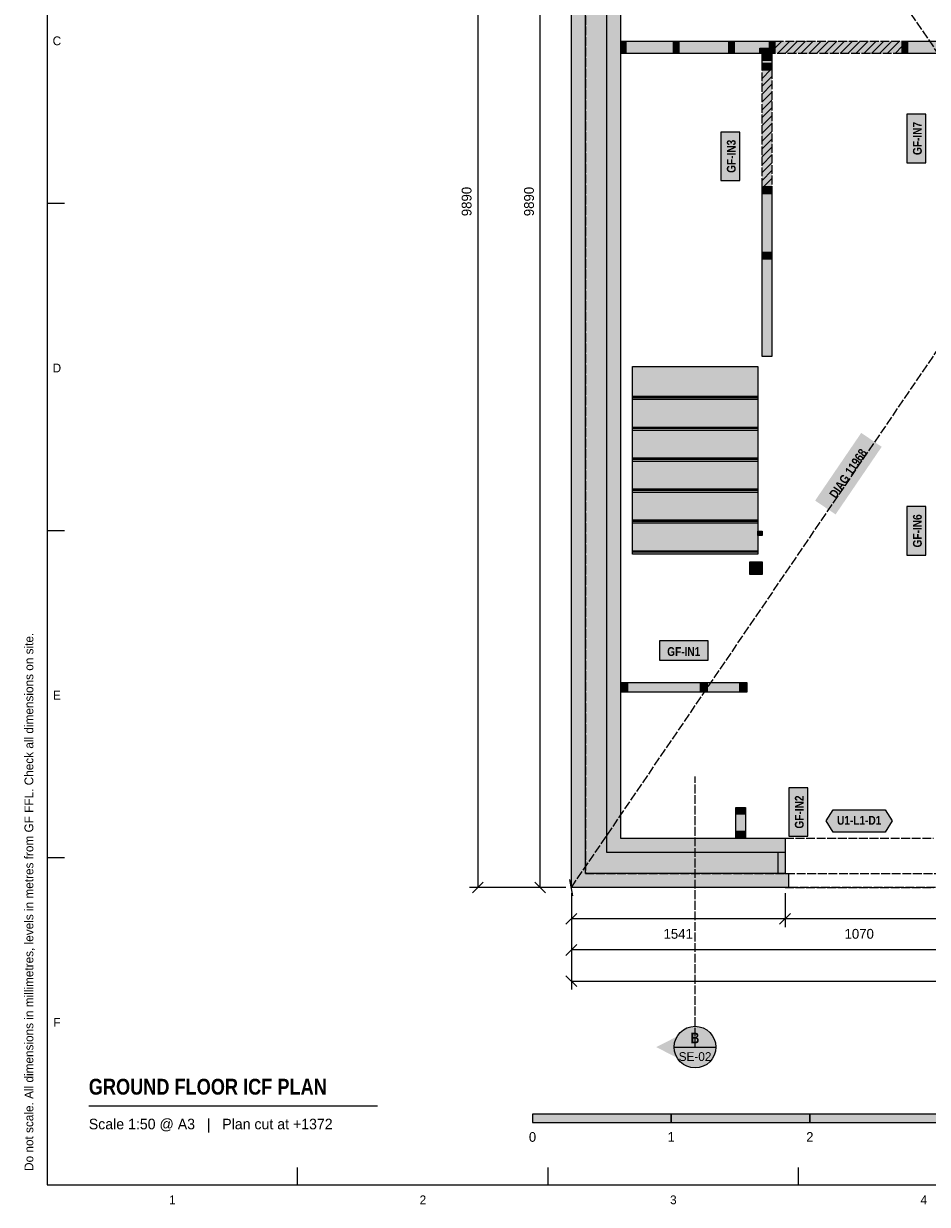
# Model space of a CAD drawing. Header units: millimetres. Extents: x 17 to 413, y 4 to 292.
# Tile 1 of 5: x 17 to 147, y 4 to 174. Entities that reach past the tile are written whole.
import ezdxf
from ezdxf.enums import TextEntityAlignment as Align

# ---------------------------------------------------------------- set-up
doc = ezdxf.new("R2010")
doc.units = ezdxf.units.MM
doc.linetypes.add('DASHED', pattern=[1.524, 1.27, -0.254])
for name, color, linetype in [('FILL-C_B2B2B5', 7, 'Continuous'), ('FILL-EPS', 7, 'Continuous'), ('FILL-INK', 7, 'Continuous'), ('FILL-RED', 7, 'Continuous'), ('FILL-TEAL_DK', 7, 'Continuous'), ('FILL-TIMBER', 7, 'Continuous'), ('FILL-WHITE', 7, 'Continuous'), ('LINE-C_85297A', 7, 'Continuous'), ('LINE-C_85297A-DASH', 7, 'DASHED'), ('LINE-INK', 7, 'Continuous'), ('LINE-INK-DASH', 7, 'DASHED'), ('LINE-RED', 7, 'Continuous'), ('LINE-RED-DASH', 7, 'DASHED'), ('LINE-STEEL_GREY', 7, 'Continuous'), ('LINE-STEEL_GREY-DASH', 7, 'DASHED'), ('LINE-TEAL_DK', 7, 'Continuous'), ('LINE-TIMBER_DK', 7, 'Continuous'), ('TEXT-C_85297A', 7, 'Continuous'), ('TEXT-INK', 7, 'Continuous'), ('TEXT-RED', 7, 'Continuous'), ('TEXT-STEEL_GREY', 7, 'Continuous'), ('TEXT-TEAL_DK', 7, 'Continuous')]:
    doc.layers.add(name, color=color, linetype=linetype)
doc.styles.add('OpenSansCondensed-Bold', font='OpenSansCondensed-Bold.ttf')

msp = doc.modelspace()

# ---------------------------------------------------------------- hatches: boundary and pattern name
at = {"layer": 'FILL-C_B2B2B5', "true_color": 0xb2b2b5}
h = msp.add_hatch(color=256, dxfattribs=at)
h.dxf.hatch_style = 1
h.paths.add_polyline_path([(111.04, 242.57), (100.68, 242.57), (100.68, 54.93), (126.42, 54.93), (126.42, 51.88), (97.63, 51.88), (97.63, 245.62), (111.04, 245.62)])
at = {"layer": 'FILL-EPS', "true_color": 0xccffff}
h = msp.add_hatch(color=256, dxfattribs=at)
h.dxf.hatch_style = 1
h.paths.add_polyline_path([(95.6, 247.65), (111.54, 247.65), (111.54, 245.64), (111.04, 245.64), (111.04, 245.62), (97.63, 245.62), (97.63, 51.88), (126.42, 51.88), (126.42, 51.86), (126.92, 51.86), (126.92, 49.85), (95.6, 49.85)])
h = msp.add_hatch(color=256, dxfattribs=at)
h.dxf.hatch_style = 1
h.paths.add_polyline_path([(111.04, 240.54), (102.71, 240.54), (102.71, 56.96), (126.42, 56.96), (126.42, 54.93), (100.68, 54.93), (100.68, 242.57), (111.04, 242.57)])
at = {"layer": 'FILL-INK', "true_color": 0x14141a}
h = msp.add_hatch(color=256, dxfattribs=at)
h.dxf.hatch_style = 1
h.paths.add_polyline_path([(90, 16), (110, 16), (110, 17.2), (90, 17.2)])
h = msp.add_hatch(color=256, dxfattribs=at)
h.dxf.hatch_style = 1
h.paths.add_polyline_path([(130, 16), (150, 16), (150, 17.2), (130, 17.2)])
at = {"layer": 'FILL-RED', "true_color": 0xb81a1f}
h = msp.add_hatch(color=256, dxfattribs=at)
h.dxf.hatch_style = 1
h.paths.add_polyline_path([(107.84, 26.85), (113.44, 24), (113.44, 29.7)])
at = {"layer": 'FILL-TEAL_DK', "true_color": 0x006b5c}
h = msp.add_hatch(color=256, dxfattribs=at)
h.dxf.hatch_style = 1
h.paths.add_polyline_path([(125.42, 51.89), (125.42, 51.89), (125.42, 54.93), (125.42, 54.93), (125.42, 54.93), (125.42, 54.93), (126.42, 54.93), (126.42, 54.93), (126.42, 54.93), (126.42, 54.93), (126.42, 51.89), (126.42, 51.89), (126.42, 51.89), (126.42, 51.89), (125.42, 51.89), (125.42, 51.89)])
at = {"layer": 'FILL-TIMBER', "true_color": 0xeddbb8}
h = msp.add_hatch(color=256, dxfattribs=at)
h.dxf.hatch_style = 1
h.paths.add_polyline_path([(103.48, 170.11), (103.18, 170.11), (102.72, 170.11), (102.72, 171.19), (102.72, 171.89), (103.02, 171.89), (103.48, 171.89), (103.48, 170.81)])
h = msp.add_hatch(color=256, dxfattribs=at)
h.dxf.hatch_style = 1
h.paths.add_polyline_path([(111.09, 170.11), (110.79, 170.11), (110.33, 170.11), (110.33, 171.19), (110.33, 171.89), (110.63, 171.89), (111.09, 171.89), (111.09, 170.81)])
h = msp.add_hatch(color=256, dxfattribs=at)
h.dxf.hatch_style = 1
h.paths.add_polyline_path([(119.09, 170.11), (118.79, 170.11), (118.33, 170.11), (118.33, 171.19), (118.33, 171.89), (118.63, 171.89), (119.09, 171.89), (119.09, 170.81)])
h = msp.add_hatch(color=256, dxfattribs=at)
h.dxf.hatch_style = 1
h.paths.add_polyline_path([(124.19, 170.11), (123.64, 170.11), (122.79, 170.11), (122.79, 170.57), (122.79, 170.87), (123.34, 170.87), (124.19, 170.87), (124.19, 170.41)])
h = msp.add_hatch(color=256, dxfattribs=at)
h.dxf.hatch_style = 1
h.paths.add_polyline_path([(124.95, 170.11), (124.65, 170.11), (124.19, 170.11), (124.19, 171.19), (124.19, 171.89), (124.49, 171.89), (124.95, 171.89), (124.95, 170.81)])
h = msp.add_hatch(color=256, dxfattribs=at)
h.dxf.hatch_style = 1
h.paths.add_polyline_path([(144.07, 170.11), (143.77, 170.11), (143.31, 170.11), (143.31, 171.19), (143.31, 171.89), (143.61, 171.89), (144.07, 171.89), (144.07, 170.81)])
h = msp.add_hatch(color=256, dxfattribs=at)
h.dxf.hatch_style = 1
h.paths.add_polyline_path([(124.52, 169.67), (124.52, 169.07), (123.69, 169.07), (123.12, 169.07), (123.12, 169.47), (123.12, 170.07), (123.95, 170.07), (124.52, 170.07)])
h = msp.add_hatch(color=256, dxfattribs=at)
h.dxf.hatch_style = 1
h.paths.add_polyline_path([(124.52, 168.32), (124.52, 167.72), (123.69, 167.72), (123.12, 167.72), (123.12, 168.12), (123.12, 168.72), (123.95, 168.72), (124.52, 168.72)])
h = msp.add_hatch(color=256, dxfattribs=at)
h.dxf.hatch_style = 1
h.paths.add_polyline_path([(124.52, 150.48), (124.52, 149.86), (123.63, 149.86), (123.12, 149.86), (123.12, 150.22), (123.12, 150.86), (123.99, 150.86), (124.52, 150.86)])
h = msp.add_hatch(color=256, dxfattribs=at)
h.dxf.hatch_style = 1
h.paths.add_polyline_path([(124.52, 141.24), (124.52, 140.46), (123.4, 140.46), (123.12, 140.46), (123.12, 140.67), (123.12, 141.46), (124.21, 141.46), (124.52, 141.46)])
h = msp.add_hatch(color=256, dxfattribs=at)
h.dxf.hatch_style = 1
h.paths.add_polyline_path([(103.72, 78.02), (103.32, 78.02), (102.72, 78.02), (102.72, 78.85), (102.72, 79.42), (103.12, 79.42), (103.72, 79.42), (103.72, 78.59)])
h = msp.add_hatch(color=256, dxfattribs=at)
h.dxf.hatch_style = 1
h.paths.add_polyline_path([(115.21, 78.02), (114.81, 78.02), (114.21, 78.02), (114.21, 78.85), (114.21, 79.42), (114.62, 79.42), (115.21, 79.42), (115.21, 78.59)])
h = msp.add_hatch(color=256, dxfattribs=at)
h.dxf.hatch_style = 1
h.paths.add_polyline_path([(120.91, 78.02), (120.51, 78.02), (119.91, 78.02), (119.91, 78.85), (119.91, 79.42), (120.31, 79.42), (120.91, 79.42), (120.91, 78.59)])
h = msp.add_hatch(color=256, dxfattribs=at)
h.dxf.hatch_style = 1
h.paths.add_polyline_path([(120.73, 61.41), (120.73, 61.01), (120.73, 60.41), (119.9, 60.41), (119.33, 60.41), (119.33, 60.81), (119.33, 61.41), (120.16, 61.41)])
h = msp.add_hatch(color=256, dxfattribs=at)
h.dxf.hatch_style = 1
h.paths.add_polyline_path([(120.73, 57.97), (120.73, 57.57), (120.73, 56.97), (119.9, 56.97), (119.33, 56.97), (119.33, 57.37), (119.33, 57.97), (120.16, 57.97)])
at = {"layer": 'FILL-WHITE', "true_color": 0xfaf5e8}
h = msp.add_hatch(color=256, dxfattribs=at)
h.dxf.hatch_style = 1
h.paths.add_polyline_path([(119.09, 170.11), (118.79, 170.11), (118.33, 170.11), (111.09, 170.11), (110.79, 170.11), (110.33, 170.11), (103.48, 170.11), (103.18, 170.11), (102.72, 170.11), (102.72, 170.11), (102.72, 170.11), (102.72, 170.11), (102.72, 171.19), (102.72, 171.89), (102.72, 171.89), (102.72, 171.89), (102.72, 171.89), (103.02, 171.89), (103.48, 171.89), (110.33, 171.89), (110.63, 171.89), (111.09, 171.89), (118.33, 171.89), (118.63, 171.89), (119.09, 171.89), (124.19, 171.89), (124.49, 171.89), (124.95, 171.89), (124.95, 171.89), (124.95, 171.89), (124.95, 171.89), (124.95, 170.81), (124.95, 170.11), (124.95, 170.11), (124.95, 170.11), (124.95, 170.11), (124.65, 170.11), (124.19, 170.11), (123.64, 170.11), (122.79, 170.11)])
at = {"layer": 'FILL-WHITE', "true_color": 0xffffff}
h = msp.add_hatch(color=256, dxfattribs=at)
h.dxf.hatch_style = 1
h.paths.add_polyline_path([(124.95, 170.11), (124.95, 171.89), (143.31, 171.89), (143.31, 170.11)])
at = {"layer": 'FILL-WHITE', "true_color": 0xfaf5e8}
h = msp.add_hatch(color=256, dxfattribs=at)
h.dxf.hatch_style = 1
h.paths.add_polyline_path([(143.31, 171.89), (143.61, 171.89), (144.07, 171.89), (149.58, 171.89), (149.88, 171.89), (150.34, 171.89), (158.33, 171.89), (158.63, 171.89), (159.09, 171.89), (166.33, 171.89), (166.63, 171.89), (167.09, 171.89), (174.33, 171.89), (174.63, 171.89), (175.09, 171.89), (182.33, 171.89), (182.63, 171.89), (183.09, 171.89), (186.35, 171.89), (186.65, 171.89), (187.11, 171.89), (187.11, 170.81), (187.11, 170.11), (186.81, 170.11), (186.35, 170.11), (183.09, 170.11), (182.79, 170.11), (182.33, 170.11), (175.09, 170.11), (174.79, 170.11), (174.33, 170.11), (167.09, 170.11), (166.79, 170.11), (166.33, 170.11), (159.09, 170.11), (158.79, 170.11), (158.33, 170.11), (152.12, 170.11), (151.42, 170.11), (150.34, 170.11), (150.04, 170.11), (149.58, 170.11), (144.07, 170.11), (143.77, 170.11), (143.31, 170.11), (143.31, 171.19)])
h = msp.add_hatch(color=256, dxfattribs=at)
h.dxf.hatch_style = 1
h.paths.add_polyline_path([(123.69, 167.72), (123.12, 167.72), (123.12, 168.12), (123.12, 168.72), (123.12, 169.07), (123.12, 169.47), (123.12, 170.07), (123.95, 170.07), (124.52, 170.07), (124.52, 169.67), (124.52, 169.07), (124.52, 168.72), (124.52, 168.32), (124.52, 167.72)])
at = {"layer": 'FILL-WHITE', "true_color": 0xffffff}
h = msp.add_hatch(color=256, dxfattribs=at)
h.dxf.hatch_style = 1
h.paths.add_polyline_path([(123.12, 150.86), (123.12, 167.72), (124.52, 167.72), (124.52, 150.86)])
h = msp.add_hatch(color=256, dxfattribs=at)
h.dxf.hatch_style = 1
h.paths.add_polyline_path([(146.74, 154.35), (146.74, 161.34), (143.98, 161.34), (143.98, 154.35)])
h = msp.add_hatch(color=256, dxfattribs=at)
h.dxf.hatch_style = 1
h.paths.add_polyline_path([(119.9, 151.77), (119.9, 158.76), (117.14, 158.76), (117.14, 151.77)])
at = {"layer": 'FILL-WHITE', "true_color": 0xfaf5e8}
h = msp.add_hatch(color=256, dxfattribs=at)
h.dxf.hatch_style = 1
h.paths.add_polyline_path([(123.12, 140.46), (123.12, 140.67), (123.12, 141.46), (123.12, 149.86), (123.12, 150.22), (123.12, 150.86), (123.12, 150.86), (123.99, 150.86), (124.52, 150.86), (124.52, 150.86), (124.52, 150.48), (124.52, 149.86), (124.52, 141.46), (124.52, 141.24), (124.52, 140.46), (124.52, 126.41), (124.52, 126.41), (123.12, 126.41), (123.12, 126.41)])
at = {"layer": 'FILL-WHITE', "true_color": 0xffffff}
h = msp.add_hatch(color=256, dxfattribs=at)
h.dxf.hatch_style = 1
h.paths.add_polyline_path([(104.42, 124.98), (104.42, 124.98), (122.48, 124.98), (122.48, 120.2), (122.48, 120.2), (104.42, 120.2)])
h = msp.add_hatch(color=256, dxfattribs=at)
h.dxf.hatch_style = 1
h.paths.add_polyline_path([(104.42, 120.7), (104.42, 120.7), (104.42, 120.7), (122.48, 120.7), (122.48, 120.52), (122.48, 120.52), (122.48, 120.52), (122.48, 120.52), (104.42, 120.52), (104.42, 120.7)])
h = msp.add_hatch(color=256, dxfattribs=at)
h.dxf.hatch_style = 1
h.paths.add_polyline_path([(104.42, 120.52), (104.42, 120.52), (122.48, 120.52), (122.48, 115.74), (122.48, 115.74), (104.42, 115.74)])
h = msp.add_hatch(color=256, dxfattribs=at)
h.dxf.hatch_style = 1
h.paths.add_polyline_path([(104.42, 116.24), (104.42, 116.24), (104.42, 116.24), (122.48, 116.24), (122.48, 116.06), (122.48, 116.06), (122.48, 116.06), (122.48, 116.06), (104.42, 116.06), (104.42, 116.24)])
h = msp.add_hatch(color=256, dxfattribs=at)
h.dxf.hatch_style = 1
h.paths.add_polyline_path([(104.42, 116.06), (104.42, 116.06), (122.48, 116.06), (122.48, 111.28), (122.48, 111.28), (104.42, 111.28)])
h = msp.add_hatch(color=256, dxfattribs=at)
h.dxf.hatch_style = 1
h.paths.add_polyline_path([(133.71, 103.64), (140.36, 113.39), (137.41, 115.4), (130.76, 105.64)])
h = msp.add_hatch(color=256, dxfattribs=at)
h.dxf.hatch_style = 1
h.paths.add_polyline_path([(104.42, 111.78), (104.42, 111.78), (104.42, 111.78), (122.48, 111.78), (122.48, 111.6), (122.48, 111.6), (122.48, 111.6), (122.48, 111.6), (104.42, 111.6), (104.42, 111.78)])
h = msp.add_hatch(color=256, dxfattribs=at)
h.dxf.hatch_style = 1
h.paths.add_polyline_path([(104.42, 111.6), (104.42, 111.6), (122.48, 111.6), (122.48, 106.82), (122.48, 106.82), (104.42, 106.82)])
h = msp.add_hatch(color=256, dxfattribs=at)
h.dxf.hatch_style = 1
h.paths.add_polyline_path([(104.42, 107.32), (104.42, 107.32), (104.42, 107.32), (122.48, 107.32), (122.48, 107.14), (122.48, 107.14), (122.48, 107.14), (122.48, 107.14), (104.42, 107.14), (104.42, 107.32)])
h = msp.add_hatch(color=256, dxfattribs=at)
h.dxf.hatch_style = 1
h.paths.add_polyline_path([(104.42, 107.14), (104.42, 107.14), (122.48, 107.14), (122.48, 102.36), (122.48, 102.36), (104.42, 102.36)])
h = msp.add_hatch(color=256, dxfattribs=at)
h.dxf.hatch_style = 1
h.paths.add_polyline_path([(146.74, 97.78), (146.74, 104.77), (143.98, 104.77), (143.98, 97.78)])
h = msp.add_hatch(color=256, dxfattribs=at)
h.dxf.hatch_style = 1
h.paths.add_polyline_path([(104.42, 102.86), (104.42, 102.86), (104.42, 102.86), (122.48, 102.86), (122.48, 102.68), (122.48, 102.68), (122.48, 102.68), (122.48, 102.68), (104.42, 102.68), (104.42, 102.86)])
h = msp.add_hatch(color=256, dxfattribs=at)
h.dxf.hatch_style = 1
h.paths.add_polyline_path([(104.42, 102.68), (104.42, 102.68), (122.48, 102.68), (122.48, 97.9), (122.48, 97.9), (104.42, 97.9)])
h = msp.add_hatch(color=256, dxfattribs=at)
h.dxf.hatch_style = 1
h.paths.add_polyline_path([(122.48, 101.24), (123.12, 101.24), (123.12, 100.6), (122.48, 100.6)])
h = msp.add_hatch(color=256, dxfattribs=at)
h.dxf.hatch_style = 1
h.paths.add_polyline_path([(104.42, 98.4), (104.42, 98.4), (104.42, 98.4), (122.48, 98.4), (122.48, 98.22), (122.48, 98.22), (122.48, 98.22), (122.48, 98.22), (104.42, 98.22), (104.42, 98.4)])
h = msp.add_hatch(color=256, dxfattribs=at)
h.dxf.hatch_style = 1
h.paths.add_polyline_path([(121.32, 96.8), (123.12, 96.8), (123.12, 95), (121.32, 95)])
h = msp.add_hatch(color=256, dxfattribs=at)
h.dxf.hatch_style = 1
h.paths.add_polyline_path([(108.32, 82.64), (115.31, 82.64), (115.31, 85.4), (108.32, 85.4)])
at = {"layer": 'FILL-WHITE', "true_color": 0xfaf5e8}
h = msp.add_hatch(color=256, dxfattribs=at)
h.dxf.hatch_style = 1
h.paths.add_polyline_path([(102.72, 78.02), (102.72, 78.85), (102.72, 79.42), (103.12, 79.42), (103.72, 79.42), (114.21, 79.42), (114.62, 79.42), (115.21, 79.42), (119.91, 79.42), (120.31, 79.42), (120.91, 79.42), (120.91, 78.59), (120.91, 78.02), (120.51, 78.02), (119.91, 78.02), (115.21, 78.02), (114.81, 78.02), (114.21, 78.02), (103.72, 78.02), (103.32, 78.02)])
at = {"layer": 'FILL-WHITE', "true_color": 0xffffff}
h = msp.add_hatch(color=256, dxfattribs=at)
h.dxf.hatch_style = 1
h.paths.add_polyline_path([(129.71, 57.25), (129.71, 64.24), (126.95, 64.24), (126.95, 57.25)])
at = {"layer": 'FILL-WHITE', "true_color": 0xfaf5e8}
h = msp.add_hatch(color=256, dxfattribs=at)
h.dxf.hatch_style = 1
h.paths.add_polyline_path([(120.73, 57.57), (120.73, 56.97), (119.9, 56.97), (119.33, 56.97), (119.33, 57.37), (119.33, 57.97), (119.33, 60.41), (119.33, 60.81), (119.33, 61.41), (119.33, 61.41), (120.16, 61.41), (120.73, 61.41), (120.73, 61.41), (120.73, 61.01), (120.73, 60.41), (120.73, 57.97)])
at = {"layer": 'FILL-WHITE', "true_color": 0xffffff}
h = msp.add_hatch(color=256, dxfattribs=at)
h.dxf.hatch_style = 1
h.paths.add_polyline_path([(132.36, 59.46), (133.36, 61.06), (140.88, 61.06), (141.88, 59.46), (140.88, 57.86), (133.36, 57.86)])
h = msp.add_hatch(color=256, dxfattribs=at)
h.dxf.hatch_style = 1
h.paths.add_polyline_path([(116.44, 26.85), (116.34, 27.63), (116.04, 28.35), (115.56, 28.97), (114.94, 29.45), (114.22, 29.75), (113.44, 29.85), (112.66, 29.75), (111.94, 29.45), (111.32, 28.97), (110.84, 28.35), (110.54, 27.63), (110.44, 26.85), (110.54, 26.07), (110.84, 25.35), (111.32, 24.73), (111.94, 24.25), (112.66, 23.95), (113.44, 23.85), (114.22, 23.95), (114.94, 24.25), (115.56, 24.73), (116.04, 25.35), (116.34, 26.07)])
h = msp.add_hatch(color=256, dxfattribs=at)
h.dxf.hatch_style = 1
h.paths.add_polyline_path([(110, 16), (130, 16), (130, 17.2), (110, 17.2)])

# ---------------------------------------------------------------- linework, layer by layer
at = {"layer": 'LINE-C_85297A', "lineweight": 5}
msp.add_line((95.82, 48.67), (95.38, 51.03), dxfattribs=at)
at = {"layer": 'LINE-C_85297A-DASH', "lineweight": 5}
for p, q in [((95.6, 49.85), (230.4, 247.65)), ((95.6, 247.65), (230.4, 49.85))]:
    msp.add_line(p, q, dxfattribs=at)
at = {"layer": 'LINE-INK', "lineweight": 5}
for p, q in [((82.1, 247.65), (82.1, 49.85)), ((91.1, 49.85), (91.1, 247.65)), ((20, 148.5), (22.5, 148.5)), ((20, 101.33), (22.5, 101.33)), ((20, 54.17), (22.5, 54.17)), ((94.8, 49.85), (80.9, 49.85)), ((82.88, 50.63), (81.32, 49.07)), ((94.8, 49.85), (89.9, 49.85)), ((91.88, 49.07), (90.32, 50.63)), ((95.6, 49.05), (95.6, 44.15)), ((95.6, 49.05), (95.6, 39.65)), ((95.6, 49.05), (95.6, 35.15)), ((126.42, 49.05), (126.42, 44.15)), ((96.38, 46.13), (94.82, 44.57)), ((127.2, 46.13), (125.64, 44.57)), ((230.4, 45.35), (95.6, 45.35)), ((96.38, 41.63), (94.82, 40.07)), ((230.4, 40.85), (95.6, 40.85)), ((94.82, 37.13), (96.38, 35.57)), ((95.6, 36.35), (230.4, 36.35)), ((26, 18.4), (67.63, 18.4)), ((56.12, 7), (56.12, 9.5)), ((92.25, 7), (92.25, 9.5)), ((128.38, 7), (128.38, 9.5))]:
    msp.add_line(p, q, dxfattribs=at)
for points in [[(20, 7), (413, 7), (413, 290), (20, 290)], [(95.6, 49.85), (95.6, 247.65), (111.54, 247.65), (111.54, 245.64), (111.04, 245.64), (111.04, 240.54), (102.71, 240.54), (102.71, 56.96), (126.42, 56.96), (126.42, 51.86), (126.92, 51.86), (126.92, 49.85)], [(119.09, 170.11), (118.79, 170.11), (118.33, 170.11), (111.09, 170.11), (110.79, 170.11), (110.33, 170.11), (103.48, 170.11), (103.18, 170.11), (102.72, 170.11), (102.72, 170.11), (102.72, 170.11), (102.72, 170.11), (102.72, 171.19), (102.72, 171.89), (102.72, 171.89), (102.72, 171.89), (102.72, 171.89), (103.02, 171.89), (103.48, 171.89), (110.33, 171.89), (110.63, 171.89), (111.09, 171.89), (118.33, 171.89), (118.63, 171.89), (119.09, 171.89), (124.19, 171.89), (124.49, 171.89), (124.95, 171.89), (124.95, 171.89), (124.95, 171.89), (124.95, 171.89), (124.95, 170.81), (124.95, 170.11), (124.95, 170.11), (124.95, 170.11), (124.95, 170.11), (124.65, 170.11), (124.19, 170.11), (123.64, 170.11), (122.79, 170.11)], [(123.69, 167.72), (123.12, 167.72), (123.12, 168.12), (123.12, 168.72), (123.12, 169.07), (123.12, 169.47), (123.12, 170.07), (123.95, 170.07), (124.52, 170.07), (124.52, 169.67), (124.52, 169.07), (124.52, 168.72), (124.52, 168.32), (124.52, 167.72)], [(146.74, 154.35), (146.74, 161.34), (143.98, 161.34), (143.98, 154.35)], [(119.9, 151.77), (119.9, 158.76), (117.14, 158.76), (117.14, 151.77)], [(123.12, 140.46), (123.12, 140.67), (123.12, 141.46), (123.12, 149.86), (123.12, 150.22), (123.12, 150.86), (123.12, 150.86), (123.99, 150.86), (124.52, 150.86), (124.52, 150.86), (124.52, 150.48), (124.52, 149.86), (124.52, 141.46), (124.52, 141.24), (124.52, 140.46), (124.52, 126.41), (124.52, 126.41), (123.12, 126.41), (123.12, 126.41)], [(104.42, 124.98), (104.42, 124.98), (122.48, 124.98), (122.48, 120.2), (122.48, 120.2), (104.42, 120.2)], [(104.42, 120.7), (104.42, 120.7), (104.42, 120.7), (122.48, 120.7), (122.48, 120.52), (122.48, 120.52), (122.48, 120.52), (122.48, 120.52), (104.42, 120.52), (104.42, 120.7)], [(104.42, 120.52), (104.42, 120.52), (122.48, 120.52), (122.48, 115.74), (122.48, 115.74), (104.42, 115.74)], [(104.42, 116.24), (104.42, 116.24), (104.42, 116.24), (122.48, 116.24), (122.48, 116.06), (122.48, 116.06), (122.48, 116.06), (122.48, 116.06), (104.42, 116.06), (104.42, 116.24)], [(104.42, 116.06), (104.42, 116.06), (122.48, 116.06), (122.48, 111.28), (122.48, 111.28), (104.42, 111.28)], [(104.42, 111.78), (104.42, 111.78), (104.42, 111.78), (122.48, 111.78), (122.48, 111.6), (122.48, 111.6), (122.48, 111.6), (122.48, 111.6), (104.42, 111.6), (104.42, 111.78)], [(104.42, 111.6), (104.42, 111.6), (122.48, 111.6), (122.48, 106.82), (122.48, 106.82), (104.42, 106.82)], [(104.42, 107.32), (104.42, 107.32), (104.42, 107.32), (122.48, 107.32), (122.48, 107.14), (122.48, 107.14), (122.48, 107.14), (122.48, 107.14), (104.42, 107.14), (104.42, 107.32)], [(104.42, 107.14), (104.42, 107.14), (122.48, 107.14), (122.48, 102.36), (122.48, 102.36), (104.42, 102.36)], [(146.74, 97.78), (146.74, 104.77), (143.98, 104.77), (143.98, 97.78)], [(104.42, 102.86), (104.42, 102.86), (104.42, 102.86), (122.48, 102.86), (122.48, 102.68), (122.48, 102.68), (122.48, 102.68), (122.48, 102.68), (104.42, 102.68), (104.42, 102.86)], [(104.42, 102.68), (104.42, 102.68), (122.48, 102.68), (122.48, 97.9), (122.48, 97.9), (104.42, 97.9)], [(122.48, 101.24), (123.12, 101.24), (123.12, 100.6), (122.48, 100.6)], [(104.42, 98.4), (104.42, 98.4), (104.42, 98.4), (122.48, 98.4), (122.48, 98.22), (122.48, 98.22), (122.48, 98.22), (122.48, 98.22), (104.42, 98.22), (104.42, 98.4)], [(121.32, 96.8), (123.12, 96.8), (123.12, 95), (121.32, 95)], [(108.32, 82.64), (115.31, 82.64), (115.31, 85.4), (108.32, 85.4)], [(102.72, 78.02), (102.72, 78.85), (102.72, 79.42), (103.12, 79.42), (103.72, 79.42), (114.21, 79.42), (114.62, 79.42), (115.21, 79.42), (119.91, 79.42), (120.31, 79.42), (120.91, 79.42), (120.91, 78.59), (120.91, 78.02), (120.51, 78.02), (119.91, 78.02), (115.21, 78.02), (114.81, 78.02), (114.21, 78.02), (103.72, 78.02), (103.32, 78.02)], [(129.71, 57.25), (129.71, 64.24), (126.95, 64.24), (126.95, 57.25)], [(120.73, 57.57), (120.73, 56.97), (119.9, 56.97), (119.33, 56.97), (119.33, 57.37), (119.33, 57.97), (119.33, 60.41), (119.33, 60.81), (119.33, 61.41), (119.33, 61.41), (120.16, 61.41), (120.73, 61.41), (120.73, 61.41), (120.73, 61.01), (120.73, 60.41), (120.73, 57.97)], [(90, 16), (110, 16), (110, 17.2), (90, 17.2)], [(110, 16), (130, 16), (130, 17.2), (110, 17.2)], [(130, 16), (150, 16), (150, 17.2), (130, 17.2)]]:
    msp.add_lwpolyline(points, close=True, dxfattribs=at)
msp.add_lwpolyline([(149.58, 170.11), (144.07, 170.11), (143.77, 170.11), (143.31, 170.11), (143.31, 171.19), (143.31, 171.89), (143.61, 171.89), (144.07, 171.89), (149.58, 171.89)], dxfattribs=at)
at = {"layer": 'LINE-INK-DASH', "lineweight": 5}
for p, q in [((126.42, 56.96), (147.82, 56.96)), ((126.42, 49.85), (147.82, 49.85))]:
    msp.add_line(p, q, dxfattribs=at)
for points in [[(124.95, 170.11), (124.95, 171.89), (143.31, 171.89), (143.31, 170.11)], [(123.12, 150.86), (123.12, 167.72), (124.52, 167.72), (124.52, 150.86)]]:
    msp.add_lwpolyline(points, close=True, dxfattribs=at)
at = {"layer": 'LINE-RED', "lineweight": 5}
msp.add_line((110.44, 26.85), (116.44, 26.85), dxfattribs=at)
msp.add_circle((113.44, 26.85), 3, dxfattribs=at)
at = {"layer": 'LINE-RED-DASH', "lineweight": 5}
msp.add_line((113.44, 26.85), (113.44, 65.85), dxfattribs=at)
at = {"layer": 'LINE-STEEL_GREY', "lineweight": 5}
msp.add_lwpolyline([(111.04, 242.57), (100.68, 242.57), (100.68, 54.93), (126.42, 54.93), (126.42, 51.88), (97.63, 51.88), (97.63, 245.62), (111.04, 245.62)], close=True, dxfattribs=at)
at = {"layer": 'LINE-STEEL_GREY-DASH', "lineweight": 5}
for points in [[(95.6, 247.65), (95.58, 247.67), (95.6, 247.65), (230.4, 247.65), (230.4, 49.85), (230.41, 49.84), (230.45, 49.8), (230.42, 49.83), (230.41, 49.84), (230.41, 49.84), (230.4, 49.85), (230.4, 49.85), (95.6, 49.85)], [(228.37, 51.88), (228.37, 245.62), (97.63, 245.62), (97.63, 51.88)]]:
    msp.add_lwpolyline(points, close=True, dxfattribs=at)
at = {"layer": 'LINE-TEAL_DK', "lineweight": 5}
for points in [[(132.36, 59.46), (133.36, 61.06), (140.88, 61.06), (141.88, 59.46), (140.88, 57.86), (133.36, 57.86)], [(125.42, 51.89), (125.42, 51.89), (125.42, 54.93), (125.42, 54.93), (125.42, 54.93), (125.42, 54.93), (126.42, 54.93), (126.42, 54.93), (126.42, 54.93), (126.42, 54.93), (126.42, 51.89), (126.42, 51.89), (126.42, 51.89), (126.42, 51.89), (125.42, 51.89), (125.42, 51.89)]]:
    msp.add_lwpolyline(points, close=True, dxfattribs=at)
at = {"layer": 'LINE-TIMBER_DK', "lineweight": 5}
for p, q in [((124.95, 170.87), (125.97, 171.89)), ((125.32, 170.11), (127.1, 171.89)), ((126.45, 170.11), (128.23, 171.89)), ((127.58, 170.11), (129.36, 171.89)), ((128.71, 170.11), (130.49, 171.89)), ((129.85, 170.11), (131.63, 171.89)), ((130.98, 170.11), (132.76, 171.89)), ((132.11, 170.11), (133.89, 171.89)), ((133.24, 170.11), (135.02, 171.89)), ((134.37, 170.11), (136.15, 171.89)), ((135.5, 170.11), (137.28, 171.89)), ((136.63, 170.11), (138.41, 171.89)), ((137.77, 170.11), (139.55, 171.89)), ((138.9, 170.11), (140.68, 171.89)), ((140.03, 170.11), (141.81, 171.89)), ((141.16, 170.11), (142.94, 171.89)), ((142.29, 170.11), (143.31, 171.13)), ((123.12, 166.51), (124.33, 167.72)), ((123.12, 167.64), (123.2, 167.72)), ((123.12, 165.38), (124.52, 166.78)), ((123.12, 164.25), (124.52, 165.65)), ((123.12, 163.12), (124.52, 164.52)), ((123.12, 161.98), (124.52, 163.38)), ((123.12, 160.85), (124.52, 162.25)), ((123.12, 159.72), (124.52, 161.12)), ((123.12, 158.59), (124.52, 159.99)), ((123.12, 157.46), (124.52, 158.86)), ((123.12, 156.33), (124.52, 157.73)), ((123.12, 155.2), (124.52, 156.6)), ((123.12, 154.06), (124.52, 155.46)), ((123.12, 152.93), (124.52, 154.33)), ((123.12, 151.8), (124.52, 153.2)), ((123.31, 150.86), (124.52, 152.07)), ((124.44, 150.86), (124.52, 150.94))]:
    msp.add_line(p, q, dxfattribs=at)
for points in [[(103.48, 170.11), (103.18, 170.11), (102.72, 170.11), (102.72, 171.19), (102.72, 171.89), (103.02, 171.89), (103.48, 171.89), (103.48, 170.81)], [(111.09, 170.11), (110.79, 170.11), (110.33, 170.11), (110.33, 171.19), (110.33, 171.89), (110.63, 171.89), (111.09, 171.89), (111.09, 170.81)], [(119.09, 170.11), (118.79, 170.11), (118.33, 170.11), (118.33, 171.19), (118.33, 171.89), (118.63, 171.89), (119.09, 171.89), (119.09, 170.81)], [(124.19, 170.11), (123.64, 170.11), (122.79, 170.11), (122.79, 170.57), (122.79, 170.87), (123.34, 170.87), (124.19, 170.87), (124.19, 170.41)], [(124.95, 170.11), (124.65, 170.11), (124.19, 170.11), (124.19, 171.19), (124.19, 171.89), (124.49, 171.89), (124.95, 171.89), (124.95, 170.81)], [(144.07, 170.11), (143.77, 170.11), (143.31, 170.11), (143.31, 171.19), (143.31, 171.89), (143.61, 171.89), (144.07, 171.89), (144.07, 170.81)], [(124.52, 169.67), (124.52, 169.07), (123.69, 169.07), (123.12, 169.07), (123.12, 169.47), (123.12, 170.07), (123.95, 170.07), (124.52, 170.07)], [(124.52, 168.32), (124.52, 167.72), (123.69, 167.72), (123.12, 167.72), (123.12, 168.12), (123.12, 168.72), (123.95, 168.72), (124.52, 168.72)], [(124.52, 150.48), (124.52, 149.86), (123.63, 149.86), (123.12, 149.86), (123.12, 150.22), (123.12, 150.86), (123.99, 150.86), (124.52, 150.86)], [(124.52, 141.24), (124.52, 140.46), (123.4, 140.46), (123.12, 140.46), (123.12, 140.67), (123.12, 141.46), (124.21, 141.46), (124.52, 141.46)], [(103.72, 78.02), (103.32, 78.02), (102.72, 78.02), (102.72, 78.85), (102.72, 79.42), (103.12, 79.42), (103.72, 79.42), (103.72, 78.59)], [(115.21, 78.02), (114.81, 78.02), (114.21, 78.02), (114.21, 78.85), (114.21, 79.42), (114.62, 79.42), (115.21, 79.42), (115.21, 78.59)], [(120.91, 78.02), (120.51, 78.02), (119.91, 78.02), (119.91, 78.85), (119.91, 79.42), (120.31, 79.42), (120.91, 79.42), (120.91, 78.59)], [(120.73, 61.41), (120.73, 61.01), (120.73, 60.41), (119.9, 60.41), (119.33, 60.41), (119.33, 60.81), (119.33, 61.41), (120.16, 61.41)], [(120.73, 57.97), (120.73, 57.57), (120.73, 56.97), (119.9, 56.97), (119.33, 56.97), (119.33, 57.37), (119.33, 57.97), (120.16, 57.97)]]:
    msp.add_lwpolyline(points, close=True, dxfattribs=at)

# ---------------------------------------------------------------- texts
at = {"layer": 'TEXT-C_85297A', "style": 'OpenSansCondensed-Bold'}
msp.add_text('DIAG 11968', height=1.27, rotation=55.7257, dxfattribs=at).set_placement((136.04, 109.19), align=Align.CENTER)
at = {"layer": 'TEXT-INK', "style": 'OpenSansCondensed-Bold'}
for s, p in [('GF-IN7', (146.14, 157.84)), ('GF-IN3', (119.3, 155.27)), ('GF-IN6', (146.14, 101.27)), ('GF-IN2', (129.11, 60.74))]:
    msp.add_text(s, height=1.27, rotation=90, dxfattribs=at).set_placement(p, align=Align.CENTER)
at = {"layer": 'TEXT-INK'}
for p in [(81.2, 148.75), (90.2, 148.75)]:
    msp.add_text('9890', height=1.422, rotation=90, dxfattribs=at).set_placement(p, align=Align.CENTER)
at = {"layer": 'TEXT-INK', "style": 'OpenSansCondensed-Bold'}
msp.add_text('GF-IN1', height=1.27, dxfattribs=at).set_placement((111.81, 83.24), align=Align.CENTER)
at = {"layer": 'TEXT-INK'}
for s, height, p in [('1541', 1.422, (111.01, 42.47)), ('1070', 1.422, (137.12, 42.47)), ('0', 1.4, (90, 13.2)), ('1', 1.4, (110, 13.2)), ('2', 1.4, (130, 13.2))]:
    msp.add_text(s, height=height, dxfattribs=at).set_placement(p, align=Align.CENTER)
at = {"layer": 'TEXT-INK', "style": 'OpenSansCondensed-Bold'}
msp.add_text('GROUND FLOOR ICF PLAN', height=2.286, dxfattribs=at).set_placement((26, 20))
at = {"layer": 'TEXT-RED', "style": 'OpenSansCondensed-Bold'}
msp.add_text('B', height=1.52, dxfattribs=at).set_placement((113.44, 27.4), align=Align.CENTER)
at = {"layer": 'TEXT-RED'}
msp.add_text('SE-02', height=1.27, dxfattribs=at).set_placement((113.44, 24.85), align=Align.CENTER)
at = {"layer": 'TEXT-STEEL_GREY'}
for s, p in [('C', (21.4, 171.28)), ('D', (21.4, 124.12)), ('E', (21.4, 76.95)), ('F', (21.4, 29.78)), ('1', (38.06, 4.2)), ('2', (74.19, 4.2)), ('3', (110.31, 4.2)), ('4', (146.44, 4.2))]:
    msp.add_text(s, height=1.27, dxfattribs=at).set_placement(p, align=Align.CENTER)
msp.add_text('Do not scale. All dimensions in millimetres, levels in metres from GF FFL. Check all dimensions on site.', height=1.27, rotation=90, dxfattribs=at).set_placement((18, 9))
msp.add_text('Scale 1:50 @ A3   |   Plan cut at +1372', height=1.524, dxfattribs=at).set_placement((26, 15))
at = {"layer": 'TEXT-TEAL_DK', "style": 'OpenSansCondensed-Bold'}
msp.add_text('U1-L1-D1', height=1.27, dxfattribs=at).set_placement((137.12, 58.91), align=Align.CENTER)

doc.saveas('drawing.dxf')
